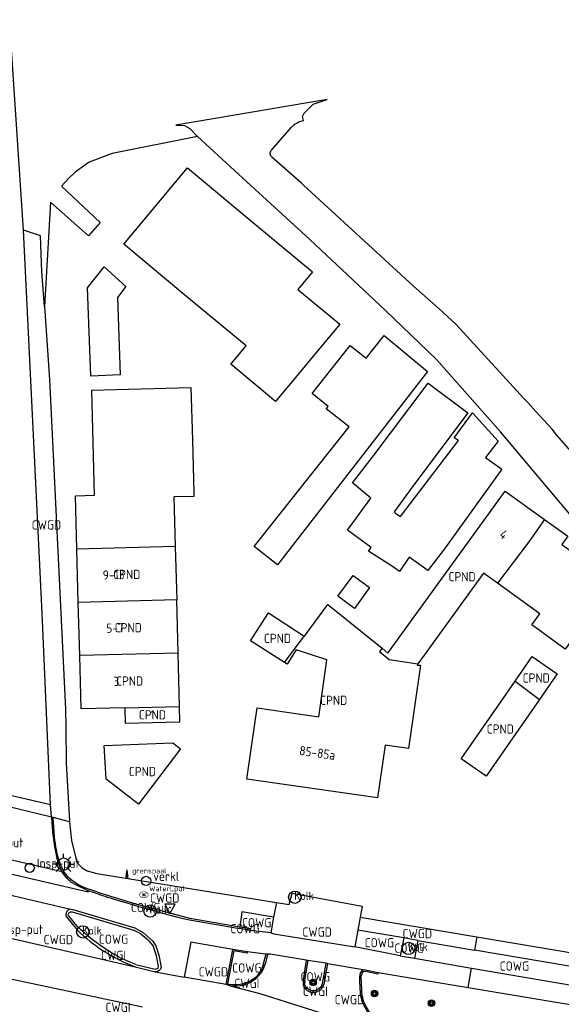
# Model space of a CAD drawing. Header units: metres. Extents: x 159597 to 163409, y 443622 to 446014.
# Tile 5 of 68: x 159717 to 159770, y 445840 to 445936. Entities that reach past the tile are written whole.
import ezdxf
from ezdxf.enums import TextEntityAlignment as Align

# ---------------------------------------------------------------- set-up
doc = ezdxf.new("R2010")
doc.units = ezdxf.units.M
doc.header["$LTSCALE"] = 4
doc.layers.get('0').update_dxf_attribs({"linetype": 'CONTINUOUS'})
for name, color, linetype in [('COWG', 7, 'CONTINUOUS'), ('CPND', 7, 'CONTINUOUS'), ('CWGD', 7, 'CONTINUOUS'), ('CWGI', 7, 'CONTINUOUS'), ('G_OTD', 32, 'CONTINUOUS'), ('G_OWG', 6, 'CONTINUOUS'), ('G_PND', 1, 'CONTINUOUS'), ('G_WGD', 7, 'CONTINUOUS'), ('G_WGI', 1, 'CONTINUOUS'), ('NAR', 7, 'CONTINUOUS'), ('PVGO', 102, 'CONTINUOUS')]:
    doc.layers.add(name, color=color, linetype=linetype)
for name, color, linetype, true_color in [('PBRD', 7, 'CONTINUOUS', 0xbd2877), ('PPAL', 7, 'CONTINUOUS', 0xbd2877), ('PPUT', 7, 'CONTINUOUS', 0xbd2877)]:
    doc.layers.add(name, color=color, linetype=linetype, true_color=true_color)
doc.styles.add('ISO', font='ISO')
doc.styles.get("Standard").update_dxf_attribs({"font": 'ISO'})

# ---------------------------------------------------------------- blocks, each defined once
blk = doc.blocks.new('verklikker')
at = {"color": 0}
blk.add_circle((0, 0), 0.45, dxfattribs=at)
at = {"color": 0, "style": 'ISO'}
blk.add_attdef('VERKLIKKER', (0.7, 0), '', height=0.9, dxfattribs=at)
blk = doc.blocks.new('verkeersbord-pl')
at = {"linetype": 'Continuous'}
blk.add_circle((0, 0), 0.03, dxfattribs=at)
blk = doc.blocks.new('boom')
at = {"color": 0}
for radius in [0.315, 0.225, 0.135]:
    blk.add_circle((0, 0), radius, dxfattribs=at)
blk = doc.blocks.new('kolk')
at = {"color": 0}
blk.add_circle((0, 0), 0.6, dxfattribs=at)
at = {"color": 0, "linetype": 'Continuous', "style": 'ISO'}
blk.add_attdef('KOLK', (-0.043, -0.262), '', height=0.8, dxfattribs=at)
blk = doc.blocks.new('verkeersbord')
at = {"color": 0}
for p, q in [((0.502, 0.322), (-0.504, 0.322)), ((-0.504, 0.322), (-0.001, -0.6)), ((-0.001, -0.6), (0.502, 0.322))]:
    blk.add_line(p, q, dxfattribs=at)
blk = doc.blocks.new('klok')
at = {"color": 0}
blk.add_circle((0, 0), 0.45, dxfattribs=at)
at = {"style": 'ISO'}
blk.add_attdef('KLOK', (0.7, 0), '', height=0.9, dxfattribs=at)
blk = doc.blocks.new('grensmarkering')
at = {"linetype": 'ByBlock', "lineweight": -2}
h = blk.add_hatch(color=0, dxfattribs=at)
h.dxf.hatch_style = 1
h.paths.add_polyline_path([(0.089, 0.55, 0.219912), (0.05, 0.614, -0.457379), (0.044, 0.659, 2.245674), (-0.044, 0.659, -0.457379), (-0.05, 0.614, 0.219912), (-0.089, 0.55), (-0.149, 0.045), (-0.178, 0.045), (-0.178, 0.015, 0.018367), (-0.1, 0.005, -0.954633), (0.1, 0.005, 0.018367), (0.178, 0.015), (0.178, 0.045), (0.149, 0.045)])
at = {"linetype": 'ByBlock', "lineweight": -2, "true_color": 0x681648}
h = blk.add_hatch(color=219, dxfattribs=at)
h.dxf.hatch_style = 1
h.paths.add_polyline_path([(0.1, 0, 1), (-0.1, 0, 1)])
at = {"linetype": 'ByBlock', "lineweight": -2}
h = blk.add_hatch(color=0, dxfattribs=at)
h.dxf.hatch_style = 1
h.paths.add_polyline_path([(0.178, -0.045, -0.022381), (0.083, -0.056, -0.528879), (-0.083, -0.056, -0.022381), (-0.178, -0.045), (-0.178, -0.134, 0.083333), (0.178, -0.134)])
at = {"color": 0, "linetype": 'ByBlock', "lineweight": -2}
blk.add_attdef('GRENSMARKERING', (0.5, 0.35), '', height=0.5, dxfattribs=at)
blk = doc.blocks.new('waterleidingput')
at = {"linetype": 'ByBlock', "lineweight": -2}
h = blk.add_hatch(color=0, dxfattribs=at)
h.dxf.hatch_style = 1
edge = h.paths.add_edge_path()
edge.add_spline(control_points=[(0.442, 0), (0.442, 0.043), (0.43, 0.087), (0.364, 0.201), (0.283, 0.258), (0.091, 0.323), (-0.019, 0.329), (-0.222, 0.288), (-0.313, 0.241), (-0.416, 0.124), (-0.441, 0.064), (-0.443, -0.058), (-0.419, -0.119), (-0.335, -0.218), (-0.276, -0.257), (-0.097, -0.325), (0.037, -0.332), (0.27, -0.27), (0.37, -0.201), (0.433, -0.076), (0.442, -0.038), (0.442, 0)], knot_values=[0, 0, 0, 0, 0.380029, 0.380029, 1.118666, 1.118666, 1.857303, 1.857303, 2.59594, 2.59594, 3.13294, 3.13294, 3.66994, 3.66994, 4.20694, 4.20694, 5.079565, 5.079565, 5.952189, 5.952189, 6.283185, 6.283185, 6.283185, 6.283185], degree=3, periodic=0)
edge = h.paths.add_edge_path(flags=16)
edge.add_ellipse((0, 0), major_axis=(0.392, 0), ratio=0.689655, start_angle=0, end_angle=360)
h = blk.add_hatch(color=0, dxfattribs=at)
h.dxf.hatch_style = 1
h.paths.add_polyline_path([(-0.05, -0.087, -0.141608), (-0.088, -0.047), (-0.1, -0.087), (-0.175, 0.175), (-0.225, 0.175), (-0.125, -0.175), (-0.075, -0.175)])
at = {"linetype": 'ByBlock', "lineweight": -2, "true_color": 0x104b6e}
h = blk.add_hatch(color=156, dxfattribs=at)
h.dxf.hatch_style = 1
h.paths.add_polyline_path([(0.1, 0, 1), (-0.1, 0, 1)])
at = {"linetype": 'ByBlock', "lineweight": -2}
h = blk.add_hatch(color=0, dxfattribs=at)
h.dxf.hatch_style = 1
h.paths.add_polyline_path([(0.025, 0.175), (-0.025, 0.175), (-0.05, 0.086, -0.269854), (0.05, 0.086)])
h = blk.add_hatch(color=0, dxfattribs=at)
h.dxf.hatch_style = 1
h.paths.add_polyline_path([(0.225, 0.175), (0.175, 0.175), (0.1, -0.087), (0.088, -0.047, -0.141608), (0.05, -0.087), (0.075, -0.175), (0.125, -0.175)])
at = {"color": 0, "linetype": 'ByBlock', "lineweight": -2}
blk.add_attdef('WATERLEIDINGPUT', (0.5, 0.35), '', height=0.5, dxfattribs=at)
blk = doc.blocks.new('lichtmast')
at = {"color": 0}
for p, q in [((0, 0.6), (0, 1)), ((-0.6, 0), (-1, 0)), ((-0.707, 0.707), (-0.424, 0.424)), ((0.424, 0.424), (0.707, 0.707)), ((0.6, 0), (1, 0)), ((-0.424, -0.424), (-0.707, -0.707)), ((0, -0.6), (0, -1)), ((0.424, -0.424), (0.707, -0.707))]:
    blk.add_line(p, q, dxfattribs=at)
blk.add_circle((0, 0), 0.6, dxfattribs=at)

msp = doc.modelspace()

# ---------------------------------------------------------------- linework, layer by layer
at = {"layer": 'G_OTD', "linetype": 'Continuous', "transparency": 33554687}
for points in [[(159734.751, 445924.427), (159726.465, 445922.769), (159724.242, 445921.914), (159722.861, 445920.964), (159722.23, 445920.346), (159721.554, 445919.589), (159725.309, 445916.066), (159724.162, 445914.776), (159720.474, 445918.037), (159719.885, 445907.889)], [(159737.991, 445902.29), (159739.478, 445904.076), (159733.536, 445909.016), (159727.593, 445913.955), (159733.776, 445921.38), (159739.854, 445916.327), (159745.932, 445911.274), (159744.506, 445909.56), (159748.578, 445906.175), (159742.335, 445898.679), (159737.991, 445902.29)], [(159727.784, 445909.856), (159726.973, 445908.781), (159727.244, 445901.241), (159724.389, 445901.142), (159724.083, 445909.707), (159725.681, 445911.756), (159727.784, 445909.856)], [(159747.687, 445889.434), (159742.524, 445882.778), (159740.275, 445884.558), (159745.491, 445891.14), (159749.502, 445896.201), (159747.271, 445897.966), (159747.451, 445898.193), (159745.89, 445899.436), (159749.603, 445904.098), (159751.154, 445902.864), (159752.902, 445905.069), (159757.12, 445901.593), (159747.687, 445889.434)], [(159754.475, 445887.483), (159760.117, 445894.858), (159759.698, 445895.143), (159761.469, 445897.568), (159763.964, 445894.824), (159762.735, 445893.22), (159764.334, 445892.078), (159758.778, 445884.353), (159757.141, 445882.239), (159755.343, 445883.528), (159754.395, 445882.155), (159753.699, 445882.628), (159751.379, 445884.131), (159751.632, 445884.479), (159749.325, 445886.152), (159751.613, 445889.275), (159749.812, 445890.762), (159751.749, 445893.209), (159757.16, 445900.458), (159761.032, 445897.572), (159755.622, 445890.323), (159753.887, 445887.926), (159754.047, 445887.792), (159754.475, 445887.483)], [(159723.041, 445884.322), (159722.905, 445889.501), (159724.755, 445889.548), (159724.621, 445894.662), (159724.486, 445899.775), (159734.127, 445900.018), (159734.262, 445894.916), (159734.396, 445889.802), (159734.406, 445889.434), (159732.475, 445889.386), (159732.601, 445884.573)], [(159768.479, 445887.192), (159770.739, 445885.561), (159770.162, 445884.763), (159772.778, 445882.877), (159771.206, 445880.698), (159773.643, 445878.941), (159770.502, 445874.591), (159767.236, 445876.946), (159768.022, 445878.035), (159763.922, 445880.991)], [(159751.49, 445880.572), (159750.019, 445878.551), (159748.402, 445879.728), (159749.873, 445881.749), (159751.49, 445880.572)]]:
    msp.add_lwpolyline(points, dxfattribs=at)
at = {"layer": 'G_OWG', "linetype": 'Continuous', "transparency": 33554687}
for points in [[(159738.865, 445847.585), (159738.845, 445847.436)], [(159739.901, 445847.255), (159739.926, 445847.403), (159738.865, 445847.585)], [(159754.811, 445846.519), (159754.465, 445844.782)], [(159756.182, 445846.285), (159755.838, 445844.548)]]:
    msp.add_lwpolyline(points, dxfattribs=at)
at = {"layer": 'G_PND', "linetype": 'Continuous', "transparency": 33554687}
for points in [[(159752.694, 445874.674), (159753.266, 445874.21), (159764.649, 445889.956), (159768.479, 445887.192)], [(159768.479, 445887.192), (159766.945, 445885.035), (159763.922, 445880.991)], [(159732.601, 445884.573), (159723.041, 445884.322)], [(159723.177, 445879.143), (159723.041, 445884.322)], [(159732.601, 445884.573), (159732.737, 445879.394)], [(159763.922, 445880.991), (159762.547, 445881.982), (159756.802, 445874.022), (159756.184, 445873.167)], [(159732.737, 445879.394), (159723.177, 445879.143)], [(159723.313, 445873.963), (159723.177, 445879.143)], [(159732.873, 445874.214), (159732.737, 445879.394)], [(159745.138, 445875.863), (159745.167, 445875.844), (159747.441, 445878.939), (159752.694, 445874.674)], [(159743.21, 445873.289), (159739.923, 445875.413), (159741.664, 445878.108), (159745.138, 445875.863)], [(159743.21, 445873.289), (159745.138, 445875.863)], [(159756.184, 445873.167), (159756.097, 445873.046), (159756.423, 445873.043), (159755.268, 445864.921), (159752.994, 445865.246), (159752.267, 445860.137), (159739.562, 445861.955), (159740.007, 445865.083), (159740.547, 445868.883), (159746.548, 445868.024), (159747.296, 445873.281), (159747.337, 445873.567), (159744.36, 445874.513), (159743.464, 445873.125), (159743.21, 445873.289)], [(159752.694, 445874.674), (159752.456, 445874.378), (159753.391, 445873.602), (159756.184, 445873.167)], [(159732.873, 445874.214), (159723.313, 445873.963)], [(159727.698, 445868.891), (159723.449, 445868.784), (159723.313, 445873.963)], [(159733.01, 445869.03), (159732.873, 445874.214)], [(159765.627, 445871.492), (159767.292, 445873.888), (159769.721, 445872.202), (159767.993, 445869.715)], [(159767.993, 445869.715), (159762.804, 445862.247), (159760.375, 445863.933), (159764.099, 445869.293), (159765.627, 445871.492)], [(159765.627, 445871.492), (159767.993, 445869.715)], [(159727.698, 445868.891), (159733.01, 445869.03)], [(159727.698, 445868.891), (159727.737, 445867.396), (159733.049, 445867.529), (159733.01, 445869.03)], [(159725.872, 445861.961), (159725.69, 445865.237), (159732.35, 445865.472), (159733.109, 445864.891), (159729.021, 445859.529), (159728.028, 445860.296), (159725.872, 445861.961)]]:
    msp.add_lwpolyline(points, dxfattribs=at)
at = {"layer": 'G_WGD', "linetype": 'Continuous', "transparency": 33554687}
for points in [[(159717.834, 445915.325), (159716.552, 445934.843), (159714.981, 445961.158), (159715.004, 445962.016), (159715.149, 445963.369), (159715.436, 445965.31), (159715.967, 445968.032), (159716.79, 445970.836), (159718.241, 445974.488), (159721.196, 445981.022), (159716.313, 445983.636), (159708.637, 445963.06)], [(159744.989, 445925.961), (159745.048, 445925.974), (159744.968, 445926.356), (159745.137, 445926.699), (159745.995, 445927.551), (159747.346, 445928.017), (159732.66, 445925.509), (159733.487, 445925.489), (159734.009, 445925.199), (159734.751, 445924.427)], [(159741.949, 445923.105), (159743.907, 445925.328)], [(159779.004, 445877.809), (159775.491, 445881.272), (159775.943, 445881.786), (159764.208, 445895.716), (159757.979, 445902.743), (159753.017, 445907.518), (159745.661, 445914.421), (159739.541, 445920.009), (159734.751, 445924.427)], [(159791.758, 445870.604), (159790.792, 445871.611), (159785.971, 445876.896), (159784.002, 445879.221), (159777.837, 445886.141), (159775.792, 445888.429), (159769.632, 445895.429), (159769.221, 445895.969), (159767.653, 445897.684), (159766.889, 445898.52), (159766.418, 445899.035), (159765.8, 445899.712), (159759.876, 445906.194), (159758.233, 445907.663), (159755.725, 445909.904), (159745.055, 445919.696), (159744.855, 445919.879), (159741.994, 445922.399)], [(159719.885, 445907.889), (159719.644, 445911.279), (159719.51, 445914.762), (159717.834, 445915.325)], [(159720.464, 445859.471), (159719.648, 445878.092), (159718.771, 445896.71), (159717.834, 445915.325)], [(159719.885, 445907.889), (159720.387, 445900.818), (159721.925, 445868.746), (159721.949, 445867.018)], [(159721.949, 445867.018), (159721.998, 445863.5)], [(159721.998, 445863.5), (159722.321, 445857.881), (159722.328, 445857.821)], [(159720.464, 445859.471), (159710.545, 445861.755)], [(159720.579, 445858.251), (159715.203, 445859.573)], [(159720.579, 445858.251), (159720.464, 445859.471)], [(159720.72, 445858.216), (159720.579, 445858.251)], [(159720.877, 445856.339), (159720.72, 445858.216)], [(159722.328, 445857.821), (159720.72, 445858.216)], [(159722.328, 445857.821), (159722.529, 445855.988), (159722.921, 445854.269)], [(159724.121, 445850.978), (159714.338, 445853.255), (159706.141, 445855.284)], [(159721.622, 445852.964), (159715.126, 445854.449)], [(159723.646, 445853.265), (159724.022, 445853.04), (159724.965, 445852.799), (159742.422, 445849.979)], [(159722.694, 445851.818), (159724.117, 445851.135)], [(159714.661, 445851.148), (159722.412, 445849.306)], [(159724.121, 445850.978), (159724.117, 445851.135)], [(159742.422, 445849.979), (159743.68, 445849.781), (159743.971, 445850.887), (159750.776, 445849.601), (159750.669, 445849.066), (159750.565, 445848.542)], [(159738.865, 445847.585), (159734.01, 445848.418), (159729.182, 445849.702)], [(159742.422, 445849.979), (159742.154, 445848.535)], [(159721.988, 445848.592), (159723.062, 445847.307)], [(159722.412, 445849.306), (159722.641, 445849.291), (159728.659, 445847.508), (159729.525, 445847.028), (159730.376, 445846.241), (159730.711, 445845.754), (159731.013, 445844.838), (159731.243, 445843.69)], [(159742.154, 445848.535), (159739.064, 445849.074), (159738.865, 445847.585)], [(159742.154, 445848.535), (159741.898, 445847.023)], [(159750.565, 445848.542), (159750.334, 445847.291)], [(159750.565, 445848.542), (159761.913, 445846.626)], [(159733.978, 445848.272), (159738.845, 445847.436)], [(159713.34, 445847.26), (159728.701, 445843.712)], [(159739.901, 445847.255), (159738.845, 445847.436)], [(159741.898, 445847.023), (159739.901, 445847.255)], [(159741.898, 445847.023), (159742.186, 445846.938)], [(159742.186, 445846.938), (159750.057, 445845.664)], [(159750.334, 445847.291), (159750.057, 445845.664)], [(159754.811, 445846.519), (159750.334, 445847.291)], [(159761.913, 445846.626), (159761.694, 445845.345)], [(159761.913, 445846.626), (159775.774, 445844.286), (159776.909, 445844.097), (159782.214, 445843.213), (159806.702, 445839.179)], [(159738.207, 445845.41), (159734.104, 445846.114), (159733.457, 445842.726)], [(159754.465, 445844.782), (159750.057, 445845.664)], [(159756.182, 445846.285), (159754.811, 445846.519)], [(159756.182, 445846.285), (159761.694, 445845.345)], [(159706.057, 445844.769), (159729.429, 445839.829)], [(159737.544, 445841.989), (159738.207, 445845.41)], [(159739.597, 445845.163), (159738.207, 445845.41)], [(159741.407, 445844.948), (159739.597, 445845.163)], [(159741.57, 445844.948), (159741.407, 445844.948)], [(159741.822, 445844.949), (159741.57, 445844.948)], [(159745.335, 445844.369), (159741.822, 445844.949)], [(159754.465, 445844.782), (159755.838, 445844.548)], [(159775.275, 445843.03), (159761.694, 445845.345)], [(159728.701, 445843.712), (159730.65, 445843.227)], [(159745.335, 445844.369), (159745.018, 445842.435), (159745.023, 445841.982)], [(159745.483, 445844.345), (159745.335, 445844.369)], [(159747.241, 445844.076), (159745.483, 445844.345)], [(159747.389, 445844.05), (159747.024, 445842.041), (159746.866, 445841.666)], [(159747.389, 445844.05), (159747.241, 445844.076)], [(159747.389, 445844.05), (159751.044, 445843.426)], [(159755.838, 445844.548), (159761.397, 445843.6)], [(159730.65, 445843.227), (159731.015, 445843.162)], [(159731.015, 445843.162), (159733.457, 445842.726)], [(159737.544, 445841.989), (159733.457, 445842.726)], [(159740.962, 445843.134), (159740.382, 445842.52)], [(159751.044, 445843.426), (159752.311, 445843.163)], [(159752.311, 445843.163), (159761.073, 445841.701)], [(159761.073, 445841.701), (159761.397, 445843.6)], [(159761.397, 445843.6), (159774.933, 445841.293)], [(159737.926, 445841.878), (159737.544, 445841.989)], [(159737.926, 445841.878), (159740.821, 445841.117), (159749.825, 445838.283)], [(159761.073, 445841.701), (159772.905, 445839.727)]]:
    msp.add_lwpolyline(points, dxfattribs=at)
for points in [[(159743.907, 445925.328, -0.160207), (159744.989, 445925.961)], [(159741.994, 445922.399, -0.414954), (159741.949, 445923.105)], [(159720.579, 445858.251, 0.047151), (159721.048, 445854.455)], [(159721.377, 445853.852, -0.055431), (159720.877, 445856.339)], [(159721.048, 445854.455, 0.075091), (159721.622, 445852.964)], [(159722.921, 445854.269, 0.16249), (159723.646, 445853.265)], [(159722.221, 445852.386, -0.096935), (159721.377, 445853.852)], [(159722.694, 445851.818, -0.137959), (159721.622, 445852.964)], [(159724.168, 445851.276, -0.114118), (159722.221, 445852.386)], [(159724.117, 445851.135, 0.022193), (159733.978, 445848.272)], [(159729.182, 445849.702, -0.019502), (159724.168, 445851.276)], [(159722.412, 445849.306, 0.458905), (159721.988, 445848.592)], [(159723.062, 445847.307, 0.103746), (159728.701, 445843.712)], [(159741.57, 445844.948, -0.070745), (159740.962, 445843.134)], [(159731.243, 445843.69, -0.378875), (159730.65, 445843.227)], [(159750.532, 445842.986, 0.050797), (159750.619, 445840.761)], [(159751.044, 445843.426, 0.38239), (159750.532, 445842.986)], [(159740.382, 445842.52, -0.217468), (159737.926, 445841.878)], [(159745.023, 445841.982, 0.280779), (159745.828, 445841.241)], [(159745.828, 445841.241, 0.272683), (159746.866, 445841.666)], [(159750.619, 445840.761, 0.184452), (159753.138, 445837.512)]]:
    msp.add_lwpolyline(points, format="xyb", dxfattribs=at)
at = {"layer": 'G_WGI', "linetype": 'Continuous', "transparency": 33554687}
for points in [[(159722.211, 445848.705, -0.578453), (159722.572, 445849.051)], [(159726.193, 445845.203, -0.05204), (159723.065, 445847.668)], [(159729.034, 445847.058, -0.115471), (159730.484, 445845.65)], [(159728.776, 445843.951, -0.055001), (159726.193, 445845.203)], [(159740.299, 445842.614, 0.158978), (159741.054, 445843.614)], [(159750.78, 445843.145, -0.363528), (159751.077, 445843.269)], [(159740.299, 445842.614, -0.216612), (159737.955, 445842)], [(159745.855, 445841.389, -0.279956), (159745.17, 445842.015)], [(159746.74, 445841.748, -0.268136), (159745.855, 445841.389)], [(159753.187, 445837.655, -0.181337), (159750.767, 445840.788)]]:
    msp.add_lwpolyline(points, format="xyb", dxfattribs=at)
for points in [[(159723.065, 445847.668), (159722.211, 445848.705)], [(159722.572, 445849.051), (159728.583, 445847.27), (159729.034, 445847.058)], [(159728.776, 445843.951), (159730.643, 445843.483), (159730.934, 445843.593), (159730.98, 445843.79), (159730.768, 445844.786), (159730.484, 445845.65)], [(159739.597, 445845.163), (159739.575, 445845.04), (159738.306, 445845.266), (159737.688, 445842.077), (159737.955, 445842)], [(159741.407, 445844.948), (159741.054, 445843.614)], [(159745.483, 445844.345), (159745.165, 445842.409), (159745.17, 445842.015)], [(159747.241, 445844.076), (159746.876, 445842.071), (159746.74, 445841.748)], [(159750.767, 445840.788), (159750.656, 445842.824), (159750.78, 445843.145)], [(159752.311, 445843.163), (159752.28, 445843.016), (159751.077, 445843.269)]]:
    msp.add_lwpolyline(points, dxfattribs=at)

# ---------------------------------------------------------------- block references
at = {"layer": 'PBRD', "transparency": 33554687}
msp.add_blockref('verklikker', (159729.761, 445852.063), dxfattribs=at).add_auto_attribs({'VERKLIKKER': 'verkl '})
msp.add_blockref('verkeersbord', (159732.085, 445849.486), dxfattribs=at)
at = {"layer": 'PPAL', "transparency": 33554687}
for name, p in [('lichtmast', (159721.735, 445853.699)), ('verkeersbord-pl', (159732.085, 445849.486))]:
    msp.add_blockref(name, p, dxfattribs=at)
msp.add_blockref('grensmarkering', (159727.902, 445852.448), dxfattribs=at).add_auto_attribs({'GRENSMARKERING': 'grenspaal'})
at = {"layer": 'PPUT', "transparency": 33554687}
for name, p, values in [('klok', (159712.985, 445855.342), {'KLOK': 'Insp-put'}), ('klok', (159718.453, 445853.341), {'KLOK': 'Insp-put'}), ('waterleidingput', (159729.552, 445850.717), {'WATERLEIDINGPUT': 'WaterLput'}), ('kolk', (159744.209, 445850.481), {'KOLK': 'Kolk'}), ('kolk', (159730.154, 445849.134), {'KOLK': 'Kolk'}), ('klok', (159714.904, 445846.911), {'KLOK': 'Insp-put'}), ('kolk', (159723.608, 445847.109), {'KOLK': 'Kolk'}), ('kolk', (159755.272, 445845.509), {'KOLK': 'Kolk'})]:
    msp.add_blockref(name, p, dxfattribs=at).add_auto_attribs(values)
at = {"layer": 'PVGO', "transparency": 33554687}
for p in [(159745.99, 445842.196), (159751.968, 445841.124), (159757.498, 445840.179)]:
    msp.add_blockref('boom', p, dxfattribs=at)

# ---------------------------------------------------------------- texts
at = {"layer": 'COWG', "transparency": 33554687, "style": 'ISO'}
for p in [(159729.722, 445849.478), (159740.51, 445848.003), (159739.386, 445847.42), (159726.601, 445846.401), (159752.434, 445846.059), (159755.324, 445845.534), (159739.557, 445843.608), (159765.557, 445843.789), (159746.204, 445842.748)]:
    msp.add_text('COWG', height=0.9, dxfattribs=at).set_placement(p, align=Align.MIDDLE_CENTER)
at = {"layer": 'CPND', "transparency": 33554687, "style": 'ISO'}
for p in [(159727.889, 445881.858), (159760.468, 445881.637), (159728.025, 445876.679), (159742.531, 445875.638), (159728.162, 445871.497), (159767.674, 445871.789), (159747.993, 445869.62), (159730.374, 445868.212), (159764.184, 445866.824), (159729.4, 445862.697)]:
    msp.add_text('CPND', height=0.9, dxfattribs=at).set_placement(p, align=Align.MIDDLE_CENTER)
at = {"layer": 'CWGD', "transparency": 33554687, "style": 'ISO'}
for p in [(159720.081, 445886.67), (159731.571, 445850.4), (159746.382, 445847.099), (159721.235, 445846.366), (159756.124, 445846.949), (159736.3, 445843.23), (159749.523, 445840.529)]:
    msp.add_text('CWGD', height=0.9, dxfattribs=at).set_placement(p, align=Align.MIDDLE_CENTER)
at = {"layer": 'CWGI', "transparency": 33554687, "style": 'ISO'}
for p in [(159726.601, 445844.825), (159739.557, 445842.111), (159746.204, 445841.337), (159727.031, 445839.786)]:
    msp.add_text('CWGI', height=0.9, dxfattribs=at).set_placement(p, align=Align.MIDDLE_CENTER)
at = {"layer": 'NAR', "transparency": 33554687, "style": 'ISO'}
for s, rotation, p in [('4', 324.2, (159764.516, 445885.736)), ('9-13', 1.5, (159726.608, 445881.824)), ('5-7', 1.5, (159726.744, 445876.645)), ('3', 1.5, (159726.88, 445871.463)), ('1', 1.5, (159730.374, 445868.211)), ('85-85a', 351.9, (159746.407, 445864.511))]:
    msp.add_text(s, height=0.9, rotation=rotation, dxfattribs=at).set_placement(p, align=Align.MIDDLE_CENTER)

doc.saveas('drawing.dxf')
